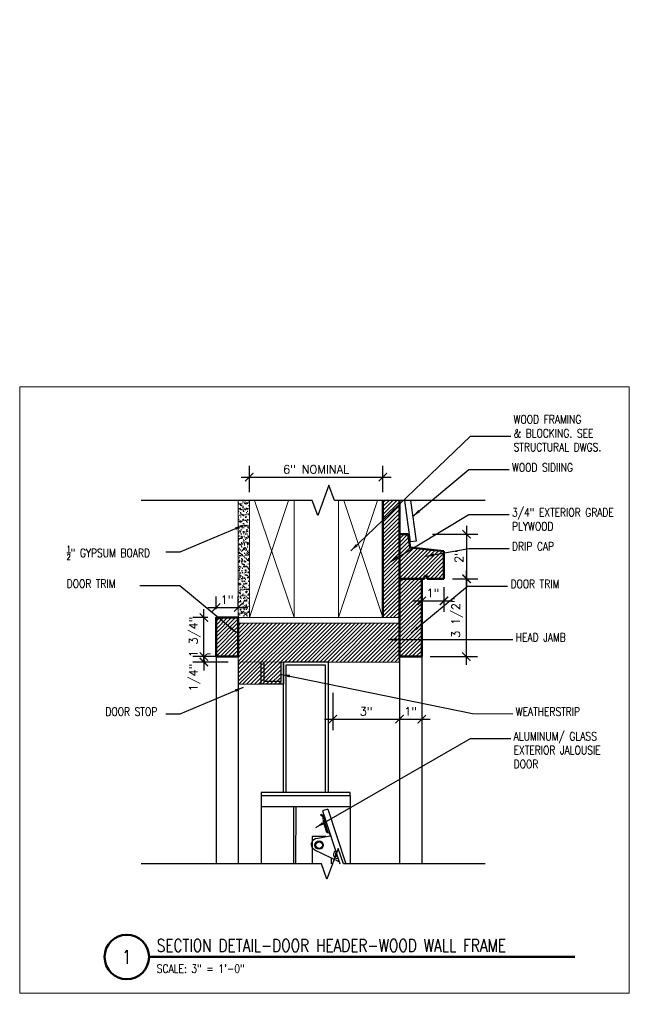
# Model space of a CAD drawing. Header units: inches. Extents: x -3803 to 30720, y -3756 to 4522.
# Tile 39 of 52: x 28695 to 28722, y 3881 to 3925. Entities that reach past the tile are written whole.
import ezdxf
from ezdxf.xclip import XClip

# ---------------------------------------------------------------- set-up
doc = ezdxf.new("R2010")
doc.units = ezdxf.units.IN
doc.header["$LTSCALE"] = 0.011
doc.header["$MEASUREMENT"] = 0
doc.header["$XCLIPFRAME"] = 0
doc.header["$PDMODE"] = 1
doc.layers.get('0').update_dxf_attribs({"linetype": 'CONTINUOUS'})
doc.layers.get('Defpoints').update_dxf_attribs({"linetype": 'CONTINUOUS'})
for name, color, linetype in [('A-elev-8', 8, 'CONTINUOUS'), ('A-elev-9', 9, 'CONTINUOUS'), ('Flashing', 5, 'CONTINUOUS'), ('Hatch', 254, 'CONTINUOUS'), ('Object', 7, 'CONTINUOUS')]:
    doc.layers.add(name, color=color, linetype=linetype)
for name, color, linetype, lineweight in [('A-STAIRS', 3, 'CONTINUOUS', 0), ('A-STRC-IDEN-48', 144, 'CONTINUOUS', 50), ('DIM', 4, 'CONTINUOUS', 13), ('G-DIM', 9, 'CONTINUOUS', 18), ('G-NOTE', 134, 'CONTINUOUS', 18), ('G-PEN0', 174, 'CONTINUOUS', 13), ('G-PEN1', 214, 'CONTINUOUS', 18), ('G-PEN2', 8, 'CONTINUOUS', 25), ('G-PEN4', 4, 'CONTINUOUS', 50)]:
    doc.layers.add(name, color=color, linetype=linetype, lineweight=lineweight)
doc.layers.add('MS_NONPLOT', color=7, linetype='CONTINUOUS', lineweight=0, plot=False)
doc.styles.add('ROM_SML_004', font='ROMANS.shx', dxfattribs={"width": 0.8, "height": 0.375})
doc.styles.add('ROMANS', font='romans.shx')
doc.styles.add('ROMANS_SML_012', font='ROMANS.shx', dxfattribs={"width": 0.8, "height": 1.125})
doc.dimstyles.new('DIM_004', dxfattribs={"dimscale": 4, "dimtxt": 0.09375, "dimasz": 0.09375, "dimexe": 0.125, "dimexo": 0.09375, "dimgap": 0.03125, "dimtad": 1, "dimdec": 4, "dimrnd": 0.0625, "dimzin": 15, "dimdsep": 46, "dimlunit": 4, "dimtxsty": 'ROMANS', "dimblk1": 'ARCHTICK', "dimblk2": 'ARCHTICK', "dimsah": 1, "dimcen": 0.0625, "dimdle": 0.09375, "dimclrd": 256, "dimclre": 256, "dimclrt": 134, "dimadec": 0, "dimazin": 0, "dimtfac": 1, "dimtdec": 4, "dimtix": 1, "dimtmove": 2, "dimatfit": 3, "dimldrblk": 'ARCHTICK', "dimfxl": 1, "dimtvp": 1.2, "dimfrac": 2, "dimtolj": 1, "dimtzin": 15, "dimarcsym": 0})
doc.dimstyles.new('DIM_004 Leader', dxfattribs={"dimscale": 4, "dimtxt": 0.09375, "dimasz": 0.09375, "dimexe": 0.125, "dimexo": 0.09375, "dimgap": 0.03125, "dimtad": 0, "dimjust": 2, "dimdec": 4, "dimrnd": 0.0625, "dimzin": 15, "dimdsep": 46, "dimlunit": 4, "dimtxsty": 'ROMANS', "dimcen": 0.0625, "dimdle": 0.09375, "dimclrd": 256, "dimclre": 256, "dimclrt": 256, "dimadec": 0, "dimazin": 0, "dimtfac": 1, "dimtdec": 4, "dimtix": 1, "dimtmove": 2, "dimatfit": 3, "dimfxl": 1, "dimtvp": 1.2, "dimfrac": 2, "dimtolj": 1, "dimtzin": 15, "dimarcsym": 0})

# ---------------------------------------------------------------- blocks, each defined once
blk = doc.blocks.new('jalousie door section')
at = {"layer": 'A-elev-8'}
for p, q in [((1.787, -5.875), (-2.213, -5.875)), ((-2.213, -5.875), (-2.213, -6)), ((-2.213, -6), (-2.213, -73.125)), ((-2.213, -6), (1.787, -6)), ((1.787, -6), (1.787, -5.875)), ((1.787, -6), (1.787, -6.5)), ((-0.758, -6.5), (-0.971, -72.625)), ((-0.662, -6.5), (-0.875, -72.625)), ((0.779, -6.615), (0.542, -6.692)), ((0.779, -6.615), (2.021, -10.417)), ((0.542, -6.692), (1.783, -10.495)), ((0.072, -7.847), (0.07, -70.205)), ((0.693, -7.847), (0.072, -7.847)), ((0.935, -8.824), (0.935, -10.489))]:
    blk.add_line(p, q, dxfattribs=at)
for points in [[(-1.213, 0), (-1.213, -1), (-2.212, -1), (-2.212, 0)], [(-1.338, 0), (-1.338, -0.875), (-2.087, -0.875), (-2.087, 0)], [(-1.213, -5.875), (-1.213, 0), (0.787, 0), (0.787, -5.875)], [(-2.213, -6.5), (1.787, -6.5)], [(1.787, -6.5), (1.787, -9.679)]]:
    blk.add_lwpolyline(points, dxfattribs=at)
blk.add_lwpolyline([(-1.088, -0.125), (0.662, -0.125), (0.662, -5.875), (-1.088, -5.875)], close=True, dxfattribs=at)
blk.add_lwpolyline([(1.317, -9.011), (0.2, -8.465, -0.796581), (0.325, -7.931), (0.883, -7.818), (0.891, -7.774), (0.859, -7.706), (0.759, -7.686), (0.735, -7.673), (0.578, -7.191), (0.573, -6.982), (0.456, -6.882), (0.491, -6.847), (0.615, -6.955), (0.629, -7.197), (0.779, -7.656), (0.778, -7.674), (0.765, -7.686)], format="xyb", dxfattribs=at)
for centre, radius in [((0.385, -8.235), 0.189), ((0.388, -8.243), 0.147)]:
    blk.add_circle(centre, radius, dxfattribs=at)
for centre, radius, start, end in [((1.207, -8.658), 0.178, 111.7525, 286.5383), ((1.225, -8.647), 0.109, 124.3511, 273.9396)]:
    blk.add_arc(centre, radius, start, end, dxfattribs=at)
blk = doc.blocks.new('scheme 04')
at = {"layer": 'A-STAIRS', "ltscale": 10, "true_color": 0xc7c8ca}
h = blk.add_hatch(dxfattribs=at)
h.set_pattern_fill('ANSI31', color=9)
h.set_pattern_definition([(45, (-30029.30113, -3747.33252), (-0.08838834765, 0.08838834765), [])])
h.paths.add_polyline_path([(-384.478, 24), (-383.732, 24), (-383.733, 50.89), (-384.476, 50.89)])
h = blk.add_hatch(dxfattribs=at)
h.set_pattern_fill('ANSI31', color=9)
h.set_pattern_definition([(45, (-32263.55344, -3730.58529), (-0.08838834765, 0.08838834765), [])])
h.paths.add_polyline_path([(-383.272, 27.151), (-383.341, 27.75), (-383.732, 27.75), (-383.732, 25.75), (-381.732, 25.75), (-381.732, 26.991)])
h = blk.add_hatch(dxfattribs=at)
h.set_pattern_fill('ANSI31', color=9)
h.set_pattern_definition([(45, (-32936.68269, -3530.28854), (-0.08838834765, 0.08838834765), [])])
edge = h.paths.add_edge_path()
edge.add_line((-390.988, 23.753), (-383.733, 23.752))
edge.add_line((-383.733, 23.752), (-383.726, 22))
edge.add_line((-383.726, 22), (-389.068, 22.007))
edge.add_line((-389.068, 22.007), (-389.068, 21))
edge.add_line((-389.068, 21), (-390.988, 21))
edge.add_line((-390.988, 21), (-390.988, 21.5))
edge.add_line((-390.988, 21.5), (-390.988, 22))
edge.add_line((-390.988, 22), (-390.99, 23.751))
at = {"layer": 'Hatch', "ltscale": 10, "true_color": 0xc7c8ca}
h = blk.add_hatch(dxfattribs=at)
h.set_pattern_fill('ANSI31', color=9)
h.set_pattern_definition([(45, (-32615.13649, -3730.58626), (-0.08838834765, 0.08838834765), [])])
h.paths.add_polyline_path([(-383.732, 25.75), (-382.732, 25.75), (-382.732, 22.249), (-383.728, 22.249)])
h = blk.add_hatch(dxfattribs=at)
h.set_pattern_fill('ANSI31', color=9)
h.set_pattern_definition([(45, (-32615.63275, -3730.58723), (-0.08838834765, 0.08838834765), [])])
h.paths.add_polyline_path([(-390.98, 24.001), (-391.976, 24.001), (-391.976, 22.248), (-390.98, 22.248)])
at = {"layer": 'A-elev-9'}
for p, q in [((-391.976, 22.25), (-391.99, -60)), ((-383.732, 22.25), (-383.732, -60)), ((-382.732, 22.5), (-382.732, -60)), ((-390.98, 22), (-390.98, -60))]:
    blk.add_line(p, q, dxfattribs=at)
at = {"layer": 'DIM', "ltscale": 10}
for p, q in [((-390.98, 36.003), (-390.98, 24.001)), ((-390.48, 31.998), (-390.48, 28.001)), ((-390.476, 29.967), (-388.473, 24.002)), ((-390.473, 24.002), (-388.473, 30.001)), ((-384.478, 30), (-386.478, 24)), ((-384.478, 24), (-386.478, 30)), ((-390.473, 24.002), (-390.98, 24.002)), ((-390.473, 24.002), (-383.739, 24)), ((-383.732, 22.25), (-382.732, 22.25)), ((-388.943, 22.007), (-390.98, 22)), ((-386.731, 22), (-383.732, 22))]:
    blk.add_line(p, q, dxfattribs=at)
at = {"layer": 'DIM', "ltscale": 10, "flags": 128}
for points in [[(-390.473, 24.002), (-390.473, 30.002), (-388.473, 30.002), (-388.473, 24.002)], [(-384.478, 30), (-384.478, 24), (-386.478, 24), (-386.478, 30)]]:
    blk.add_lwpolyline(points, close=True, dxfattribs=at)
at = {"layer": 'DIM', "ltscale": 10}
blk.add_lwpolyline([(-390.98, 23.752), (-383.739, 23.751), (-383.739, 22), (-389.068, 22), (-389.068, 21), (-390.988, 21), (-390.988, 22), (-390.988, 22), (-390.98, 23.752)], dxfattribs=at)
at = {"layer": 'Flashing', "const_width": 0.0239}
blk.add_lwpolyline([(-383.684, 31.003), (-383.684, 28.067)], dxfattribs=at)
at = {"layer": 'G-PEN2'}
blk.add_lwpolyline([(-383.291, 29.662), (-382.988, 27.438), (-383.236, 27.405), (-383.539, 29.628)], close=True, dxfattribs=at)
at = {"layer": 'G-PEN4', "ltscale": 10}
for p, q in [((-383.341, 27.75), (-383.732, 27.75)), ((-383.341, 27.75), (-383.259, 27.155)), ((-383.259, 27.152), (-381.732, 26.991)), ((-382.607, 25.749), (-382.732, 25.749)), ((-382.482, 25.875), (-382.607, 25.875)), ((-382.607, 25.875), (-382.607, 25.749)), ((-382.482, 25.75), (-382.482, 25.875)), ((-381.732, 25.75), (-382.482, 25.75))]:
    blk.add_line(p, q, dxfattribs=at)
at = {"layer": 'G-PEN4'}
blk.add_lwpolyline([(-383.732, 24), (-383.733, 50.89), (-384.476, 50.89), (-384.478, 24)], dxfattribs=at)
at = {"layer": 'G-PEN4', "ltscale": 10, "flags": 128}
blk.add_lwpolyline([(-381.732, 25.75), (-381.732, 26.991)], dxfattribs=at)
at = {"layer": 'G-PEN4'}
for points in [[(-383.732, 25.75), (-382.732, 25.75), (-382.732, 22.249), (-383.728, 22.249)], [(-390.98, 24.001), (-391.976, 24.001), (-391.976, 22.248), (-390.98, 22.248)]]:
    blk.add_lwpolyline(points, close=True, dxfattribs=at)
blk.add_blockref('jalousie door section', (-387.731, 22.007))
blk = doc.blocks.new('_ArchTick')
at = {"color": 0, "linetype": 'ByBlock', "const_width": 0.15}
blk.add_lwpolyline([(-0.5, -0.5), (0.5, 0.5)], dxfattribs=at)
blk = doc.blocks.new('*D265')
at = {"layer": 'Defpoints', "color": 0, "ltscale": 10, "transparency": 16777216}
for p in [(18.184, 20.64), (19.793, 18.64), (20.09, 18.64)]:
    blk.add_point(p, dxfattribs=at)
at = {"layer": 'G-DIM', "lineweight": -2, "ltscale": 10, "transparency": 16777216}
for p, q in [((20.09, 21.015), (20.09, 18.265)), ((18.559, 20.64), (20.59, 20.64)), ((20.168, 18.64), (20.59, 18.64))]:
    blk.add_line(p, q, dxfattribs=at)
at = {"layer": 'G-DIM', "lineweight": -2, "ltscale": 10, "transparency": 16777216, "xscale": 0.375, "yscale": 0.375, "zscale": 0.375}
for p, rotation in [((20.09, 20.64), 90), ((20.09, 18.64), 270)]:
    blk.add_blockref('_ArchTick', p, dxfattribs=dict(at, rotation=rotation))
at = {"layer": 'G-DIM', "color": 134, "ltscale": 10, "transparency": 16777216, "insert": (19.742, 19.64), "char_height": 0.375, "attachment_point": 5, "rotation": 90, "style": 'ROMANS'}
blk.add_mtext('\\A1;2"', dxfattribs=at)
blk = doc.blocks.new('*D266')
at = {"layer": 'Defpoints', "color": 0, "ltscale": 10, "transparency": 16777216}
for p in [(8.279, 15.14), (9.741, 15.14), (9.741, 14.891)]:
    blk.add_point(p, dxfattribs=at)
at = {"layer": 'G-DIM', "lineweight": -2, "ltscale": 10, "transparency": 16777216}
for p, q in [((8.279, 15.14), (8.279, 15.515)), ((9.366, 15.14), (7.779, 15.14)), ((8.279, 14.891), (8.279, 15.14)), ((9.366, 14.891), (7.779, 14.891)), ((8.279, 14.891), (8.279, 14.516))]:
    blk.add_line(p, q, dxfattribs=at)
at = {"layer": 'G-DIM', "lineweight": -2, "ltscale": 10, "transparency": 16777216, "xscale": 0.375, "yscale": 0.375, "zscale": 0.375}
for p, rotation in [((8.279, 15.14), 270), ((8.279, 14.891), 90)]:
    blk.add_blockref('_ArchTick', p, dxfattribs=dict(at, rotation=rotation))
at = {"layer": 'G-DIM', "color": 134, "ltscale": 10, "transparency": 16777216, "insert": (7.868, 14.195), "char_height": 0.375, "attachment_point": 5, "rotation": 90, "style": 'ROMANS'}
blk.add_mtext('\\A1;1/4"', dxfattribs=at)
blk = doc.blocks.new('*D267')
at = {"layer": 'Defpoints', "color": 0, "ltscale": 10, "transparency": 16777216}
for p in [(8.283, 16.891), (8.826, 16.891), (9.335, 15.14)]:
    blk.add_point(p, dxfattribs=at)
at = {"layer": 'G-DIM', "lineweight": -2, "ltscale": 10, "transparency": 16777216}
for p, q in [((8.451, 16.891), (7.783, 16.891)), ((8.283, 16.891), (8.283, 17.266)), ((8.283, 15.14), (8.283, 16.891)), ((8.96, 15.14), (7.783, 15.14)), ((8.283, 15.14), (8.283, 14.765))]:
    blk.add_line(p, q, dxfattribs=at)
at = {"layer": 'G-DIM', "lineweight": -2, "ltscale": 10, "transparency": 16777216, "xscale": 0.375, "yscale": 0.375, "zscale": 0.375}
for p, rotation in [((8.283, 16.891), 270), ((8.283, 15.14), 90)]:
    blk.add_blockref('_ArchTick', p, dxfattribs=dict(at, rotation=rotation))
at = {"layer": 'G-DIM', "color": 134, "ltscale": 10, "transparency": 16777216, "insert": (7.872, 16.016), "char_height": 0.375, "attachment_point": 5, "rotation": 90, "style": 'ROMANS'}
blk.add_mtext('\\A1;1 3/4"', dxfattribs=at)
blk = doc.blocks.new('*D268')
at = {"layer": 'Defpoints', "color": 0, "ltscale": 10, "transparency": 16777216}
for p in [(9.822, 17.345), (8.826, 16.891), (9.822, 16.891)]:
    blk.add_point(p, dxfattribs=at)
at = {"layer": 'G-DIM', "lineweight": -2, "ltscale": 10, "transparency": 16777216}
for p, q in [((8.826, 17.266), (8.826, 17.845)), ((9.822, 17.266), (9.822, 17.845)), ((8.451, 17.345), (10.197, 17.345))]:
    blk.add_line(p, q, dxfattribs=at)
at = {"layer": 'G-DIM', "lineweight": -2, "ltscale": 10, "transparency": 16777216, "xscale": 0.375, "yscale": 0.375, "zscale": 0.375, "rotation": 180}
blk.add_blockref('_ArchTick', (8.826, 17.345), dxfattribs=at)
at = {"layer": 'G-DIM', "lineweight": -2, "ltscale": 10, "transparency": 16777216, "xscale": 0.375, "yscale": 0.375, "zscale": 0.375}
blk.add_blockref('_ArchTick', (9.822, 17.345), dxfattribs=at)
at = {"layer": 'G-DIM', "color": 134, "ltscale": 10, "transparency": 16777216, "insert": (9.324, 17.694), "char_height": 0.375, "attachment_point": 5, "style": 'ROMANS'}
blk.add_mtext('\\A1;1"', dxfattribs=at)
blk = doc.blocks.new('*D269')
at = {"layer": 'Defpoints', "color": 0, "ltscale": 10, "transparency": 16777216}
for p in [(14.072, 13.89), (17.071, 13.89), (17.071, 12.324)]:
    blk.add_point(p, dxfattribs=at)
at = {"layer": 'G-DIM', "lineweight": -2, "ltscale": 10, "transparency": 16777216}
for p, q in [((14.072, 13.515), (14.072, 11.824)), ((17.071, 13.515), (17.071, 11.824)), ((13.697, 12.324), (17.446, 12.324))]:
    blk.add_line(p, q, dxfattribs=at)
at = {"layer": 'G-DIM', "lineweight": -2, "ltscale": 10, "transparency": 16777216, "xscale": 0.375, "yscale": 0.375, "zscale": 0.375, "rotation": 180}
blk.add_blockref('_ArchTick', (14.072, 12.324), dxfattribs=at)
at = {"layer": 'G-DIM', "lineweight": -2, "ltscale": 10, "transparency": 16777216, "xscale": 0.375, "yscale": 0.375, "zscale": 0.375}
blk.add_blockref('_ArchTick', (17.071, 12.324), dxfattribs=at)
at = {"layer": 'G-DIM', "color": 134, "ltscale": 10, "transparency": 16777216, "insert": (15.572, 12.672), "char_height": 0.375, "attachment_point": 5, "style": 'ROMANS'}
blk.add_mtext('\\A1;3"', dxfattribs=at)
blk = doc.blocks.new('*D270')
at = {"layer": 'Defpoints', "color": 0, "ltscale": 10, "transparency": 16777216}
for p in [(17.071, 12.888), (18.071, 13.013), (18.071, 12.324)]:
    blk.add_point(p, dxfattribs=at)
at = {"layer": 'G-DIM', "lineweight": -2, "ltscale": 10, "transparency": 16777216}
for p, q in [((17.071, 12.513), (17.071, 11.824)), ((18.071, 12.638), (18.071, 11.824)), ((16.696, 12.324), (18.446, 12.324))]:
    blk.add_line(p, q, dxfattribs=at)
at = {"layer": 'G-DIM', "lineweight": -2, "ltscale": 10, "transparency": 16777216, "xscale": 0.375, "yscale": 0.375, "zscale": 0.375, "rotation": 180}
blk.add_blockref('_ArchTick', (17.071, 12.324), dxfattribs=at)
at = {"layer": 'G-DIM', "lineweight": -2, "ltscale": 10, "transparency": 16777216, "xscale": 0.375, "yscale": 0.375, "zscale": 0.375}
blk.add_blockref('_ArchTick', (18.071, 12.324), dxfattribs=at)
at = {"layer": 'G-DIM', "color": 134, "ltscale": 10, "transparency": 16777216, "insert": (17.571, 12.672), "char_height": 0.375, "attachment_point": 5, "style": 'ROMANS'}
blk.add_mtext('\\A1;1"', dxfattribs=at)
blk = doc.blocks.new('*D271')
at = {"layer": 'Defpoints', "color": 0, "ltscale": 10, "transparency": 16777216}
for p in [(16.325, 23.21), (10.322, 22.164), (16.325, 22.164)]:
    blk.add_point(p, dxfattribs=at)
at = {"layer": 'G-DIM', "lineweight": -2, "ltscale": 10, "transparency": 16777216}
for p, q in [((10.322, 22.539), (10.322, 23.71)), ((16.325, 22.539), (16.325, 23.71)), ((9.947, 23.21), (16.7, 23.21))]:
    blk.add_line(p, q, dxfattribs=at)
at = {"layer": 'G-DIM', "lineweight": -2, "ltscale": 10, "transparency": 16777216, "xscale": 0.375, "yscale": 0.375, "zscale": 0.375, "rotation": 180}
blk.add_blockref('_ArchTick', (10.322, 23.21), dxfattribs=at)
at = {"layer": 'G-DIM', "lineweight": -2, "ltscale": 10, "transparency": 16777216, "xscale": 0.375, "yscale": 0.375, "zscale": 0.375}
blk.add_blockref('_ArchTick', (16.325, 23.21), dxfattribs=at)
at = {"layer": 'G-DIM', "color": 134, "ltscale": 10, "transparency": 16777216, "insert": (13.323, 23.558), "char_height": 0.375, "attachment_point": 5, "style": 'ROMANS'}
blk.add_mtext('\\A1;6" NOMINAL', dxfattribs=at)
blk = doc.blocks.new('*D272')
at = {"layer": 'Defpoints', "color": 0, "ltscale": 10, "transparency": 16777216}
for p in [(19.071, 18.64), (18.071, 15.14), (20.074, 15.14)]:
    blk.add_point(p, dxfattribs=at)
at = {"layer": 'G-DIM', "lineweight": -2, "ltscale": 10, "transparency": 16777216}
for p, q in [((19.446, 18.64), (20.574, 18.64)), ((20.074, 19.015), (20.074, 14.765)), ((18.446, 15.14), (20.574, 15.14))]:
    blk.add_line(p, q, dxfattribs=at)
at = {"layer": 'G-DIM', "lineweight": -2, "ltscale": 10, "transparency": 16777216, "xscale": 0.375, "yscale": 0.375, "zscale": 0.375}
for p, rotation in [((20.074, 18.64), 90), ((20.074, 15.14), 270)]:
    blk.add_blockref('_ArchTick', p, dxfattribs=dict(at, rotation=rotation))
at = {"layer": 'G-DIM', "color": 134, "ltscale": 10, "transparency": 16777216, "insert": (19.664, 16.89), "char_height": 0.375, "attachment_point": 5, "rotation": 90, "style": 'ROMANS'}
blk.add_mtext('\\A1;3 1/2"', dxfattribs=at)
blk = doc.blocks.new('*D273')
at = {"layer": 'Defpoints', "color": 0, "ltscale": 10, "transparency": 16777216}
for p in [(18.071, 18.64), (19.071, 18.64), (19.071, 17.646)]:
    blk.add_point(p, dxfattribs=at)
at = {"layer": 'G-DIM', "lineweight": -2, "ltscale": 10, "transparency": 16777216}
for p, q in [((18.071, 18.265), (18.071, 17.146)), ((19.071, 18.265), (19.071, 17.146)), ((17.696, 17.646), (19.446, 17.646))]:
    blk.add_line(p, q, dxfattribs=at)
at = {"layer": 'G-DIM', "lineweight": -2, "ltscale": 10, "transparency": 16777216, "xscale": 0.375, "yscale": 0.375, "zscale": 0.375, "rotation": 180}
blk.add_blockref('_ArchTick', (18.071, 17.646), dxfattribs=at)
at = {"layer": 'G-DIM', "lineweight": -2, "ltscale": 10, "transparency": 16777216, "xscale": 0.375, "yscale": 0.375, "zscale": 0.375}
blk.add_blockref('_ArchTick', (19.071, 17.646), dxfattribs=at)
at = {"layer": 'G-DIM', "color": 134, "ltscale": 10, "transparency": 16777216, "insert": (18.571, 17.995), "char_height": 0.375, "attachment_point": 5, "style": 'ROMANS'}
blk.add_mtext('\\A1;1"', dxfattribs=at)
blk = doc.blocks.new('A')
at = {"layer": 'Hatch', "ltscale": 10, "true_color": 0xc7c8ca}
h = blk.add_hatch(dxfattribs=at)
h.set_pattern_fill('AR-SAND', color=9, scale=0.1)
h.set_pattern_definition([(37.5, (-32535.88012, -3537.14807), (-0.0062993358, 0.1926823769), [0, -0.152, 0, -0.17, 0, -0.1625]), (7.5, (-32535.88012, -3537.14807), (0.1769776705, 0.2822146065), [0, -0.082, 0, -0.137, 0, -0.0525]), (327.5, (-32536.00312, -3537.14807), (0.3114141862, 0.00056590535), [0, -0.05, 0, -0.18, 0, -0.235]), (317.5, (-32536.00312, -3537.14807), (0.3006126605, 0.0877675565), [0, -0.025, 0, -0.118, 0, -0.135])])
h.paths.add_polyline_path([(9.82237, 22.1644), (10.31862, 22.1644), (10.32986, 16.89297), (9.82237, 16.89103)])
at = {"layer": 'G-DIM', "ltscale": 10}
blk.add_arc((8.51063, 15.04641), 0.2208, 72.355532, 209.024235, dxfattribs=at)
at = {"layer": 'Object', "linetype": 'Continuous'}
for points in [[(20.92532, 22.1644), (14.14493, 22.1644), (13.89493, 22.85127), (13.39493, 21.47753), (13.14493, 22.1644), (5.45607, 22.1644)], [(20.92532, 5.81831), (14.55974, 5.81831), (14.30974, 6.50518), (13.80974, 5.13145), (13.55974, 5.81831), (5.45607, 5.81831)]]:
    blk.add_lwpolyline(points, dxfattribs=at)
ref = blk.add_blockref('scheme 04', (400.80257, -7.10953))
XClip(ref).set_block_clipping_path([(-395.2683086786, 12.9278415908), (-376.5909358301, 29.2725351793)])
at = {"layer": 'G-NOTE', "char_height": 0.375, "attachment_point": 1, "style": 'ROM_SML_004'}
for s, insert in [('WOOD FRAMING\\P& BLOCKING. SEE\\PSTRUCTURAL DWGS.', (22.20141, 25.99345)), ('WOOD SIDIING', (22.12872, 23.83066)), ('\\A1;{\\H1x;3/4}" EXTERIOR GRADE PLYWOOD', (22.12872, 21.80929)), ('\\A1;{\\H0.7x;\\S1/2;}" GYPSUM BOARD', (2.11281, 20.11423)), ('\\A1;{\\H1x;DRIP CAP}', (22.12872, 20.28399)), ('DOOR TRIM', (2.11281, 18.60409)), ('DOOR TRIM', (22.06147, 18.59168)), ('HEAD JAMB', (22.29553, 16.19089)), ('DOOR STOP', (3.85496, 12.85216)), ('WEATHERSTRIP', (22.29553, 12.85216)), ('ALUMINUM/ GLASS\\PEXTERIOR JALOUSIE\\PDOOR', (22.20141, 11.74209))]:
    blk.add_mtext_dynamic_manual_height_columns(s, width=5.8915306, gutter_width=1.875, heights=[0], dxfattribs=dict(at, insert=insert))
at = {"layer": 'G-DIM', "ltscale": 10}
dim = blk.add_linear_dim(base=(16.32455, 23.20986), p1=(10.32237, 22.1644), p2=(16.32455, 22.16395), text='<> NOMINAL', dimstyle='DIM_004', dxfattribs=at)
dim.commit()
dim.dimension.update_dxf_attribs({"geometry": '*D271', "text_midpoint": (13.32346, 23.55807)})
for base, p1, p2, picture, middle in [((20.09016, 18.64047), (18.18396, 20.64041), (19.793, 18.64047), '*D265', (19.74195, 19.64044)), ((20.07435, 15.1395), (19.07105, 18.64047), (18.07069, 15.1395), '*D272', (19.66363, 16.88999)), ((8.28286, 16.89103), (9.33548, 15.14047), (8.82611, 16.89103), '*D267', (7.87214, 16.01575))]:
    dim = blk.add_linear_dim(base=base, p1=p1, p2=p2, angle=90, dimstyle='DIM_004', dxfattribs=at)
    dim.commit()
    dim.dimension.update_dxf_attribs({"geometry": picture, "text_midpoint": middle})
for base, p1, p2, picture, middle in [((19.07105, 17.64632), (18.07069, 18.64047), (19.07105, 18.64047), '*D273', (18.57087, 17.99453)), ((9.82237, 17.3453), (8.82611, 16.89103), (9.82237, 16.89103), '*D268', (9.32424, 17.69351)), ((17.07105, 12.32401), (14.07203, 13.89047), (17.07105, 13.89047), '*D269', (15.57154, 12.67222)), ((18.07105, 12.32401), (17.07105, 12.88849), (18.07105, 13.01349), '*D270', (17.57105, 12.67222))]:
    dim = blk.add_linear_dim(base=base, p1=p1, p2=p2, dimstyle='DIM_004', dxfattribs=at)
    dim.commit()
    dim.dimension.update_dxf_attribs({"geometry": picture, "text_midpoint": middle})
dim = blk.add_linear_dim(base=(8.27911, 15.14047), p1=(9.74063, 14.89144), p2=(9.74063, 15.14047), angle=90, dimstyle='DIM_004', dxfattribs=at)
dim.commit()
dim.dimension.update_dxf_attribs({"geometry": '*D266', "text_midpoint": (7.8684, 14.19479), "dimtype": 128})
at = {"layer": 'G-NOTE'}
for points in [[(14.88121, 19.89248), (20.26556, 25.05489), (22.06845, 25.05489)], [(17.66275, 21.44068), (20.19287, 23.54677), (21.99576, 23.54677)], [(16.67603, 19.41931), (20.19287, 21.52539), (21.99576, 21.52539)], [(10.04127, 21.03693), (7.19806, 19.83033), (6.56094, 19.83033)], [(18.25855, 19.64934), (20.19287, 20.00009), (21.99576, 20.00009)], [(9.72817, 16.21411), (7.19806, 18.32019), (5.39516, 18.32019)], [(17.5955, 16.20169), (20.12561, 18.30778), (21.92851, 18.30778)], [(16.56346, 15.90497), (20.35968, 15.90699), (22.16258, 15.90699)], [(11.77894, 14.33162), (20.35968, 12.57259), (22.16258, 12.56826)], [(10.04127, 13.75396), (7.19806, 12.54736), (6.56094, 12.54736)], [(13.30477, 7.45241), (20.26556, 11.4582), (22.06845, 11.4582)]]:
    blk.add_leader(points, dimstyle='DIM_004 Leader', override={"dimgap": 0.03125, "dimtad": 0}, dxfattribs=at)

msp = doc.modelspace()

# ---------------------------------------------------------------- linework, layer by layer
at = {"layer": 'A-STRC-IDEN-48'}
msp.add_line((28700.388801, 3883.2604745), (28719.5265472, 3883.2604745), dxfattribs=at)
msp.add_circle((28699.388801, 3883.2604745), 1, dxfattribs=at)
at = {"layer": 'G-PEN0'}
for p in [(28706.1143813, 3882.1947722), (28708.4895781, 3882.1947722)]:
    msp.add_point(p, dxfattribs=at)
at = {"layer": 'G-PEN1', "linetype": 'Continuous'}
msp.add_point((28712.1143813, 3882.1947722), dxfattribs=at)
at = {"layer": 'MS_NONPLOT'}
msp.add_lwpolyline([(28694.5743754, 3908.8965855), (28721.9743754, 3908.8965855), (28721.9743754, 3881.6308374), (28694.5743754, 3881.6308374)], close=True, dxfattribs=at)
at = {"layer": 'Object', "color": 0, "linetype": 'ByBlock'}
msp.add_point((28706.0354384, 3898.7516812), dxfattribs=at)

# ---------------------------------------------------------------- block references
msp.add_blockref('A', (28694.5743754, 3881.6308374))

# ---------------------------------------------------------------- texts
at = {"layer": 'A-STRC-IDEN-48', "insert": (28700.7356617, 3883.7785203), "char_height": 0.375, "width": 18.790885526, "attachment_point": 4, "line_spacing_factor": 0.903611, "style": 'ROMANS_SML_012'}
msp.add_mtext('\\A1;{\\H1.5x;SECTION DETAIL-DOOR HEADER-WOOD WALL FRAME}', dxfattribs=at)
at = {"layer": 'G-NOTE', "line_spacing_factor": 0.903611, "style": 'ROMANS_SML_012'}
for s, insert, char_height, attachment_point in [('\\A1;1', (28699.388801, 3883.2604745), 0.625, 5), ('\\A1;SCALE: 3" = 1\'-0"', (28700.7356617, 3882.7334052), 0.375, 4)]:
    msp.add_mtext(s, dxfattribs=dict(at, insert=insert, char_height=char_height, attachment_point=attachment_point))

doc.saveas('drawing.dxf')
